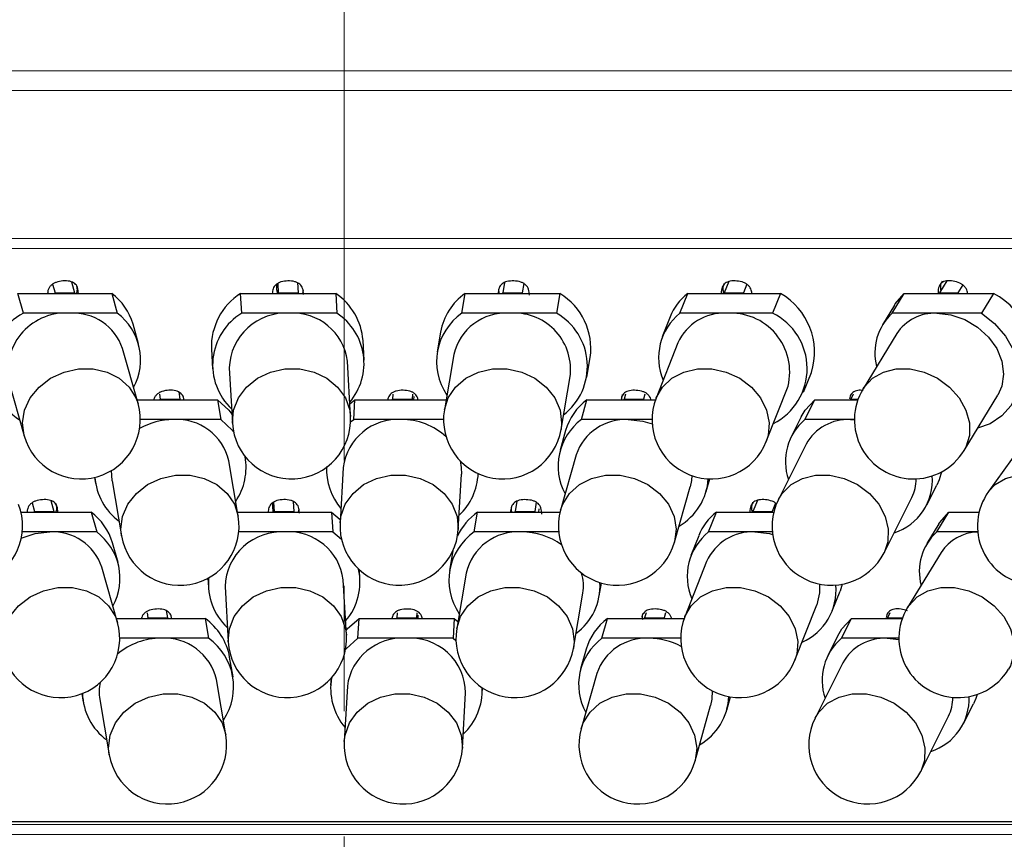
# Model space of a CAD drawing. Header units: millimetres. Extents: x -201 to 202, y 143 to 428.
# Tile 9 of 19: x 81 to 93, y 318 to 328. Entities that reach past the tile are written whole.
import ezdxf

# ---------------------------------------------------------------- set-up
doc = ezdxf.new("R2010")
doc.units = ezdxf.units.MM
doc.header["$LTSCALE"] = 0.25
doc.linetypes.add('CENTER', pattern=[50.8, 31.75, -6.35, 6.35, -6.35])
for name, color, linetype, lineweight in [('BASE', 7, 'Continuous', 20), ('CENTER', 1, 'CENTER', 9), ('COVER', 7, 'Continuous', 20), ('DIMENSION', 6, 'Continuous', 9)]:
    doc.layers.add(name, color=color, linetype=linetype, lineweight=lineweight)
doc.layers.add('PCB ASSY', color=7, linetype='Continuous')
doc.styles.add('VS Standard', font='msgothic.ttc', dxfattribs={"height": 3})
doc.dimstyles.new('VS Standard x0.5', dxfattribs={"dimtxt": 3, "dimasz": 3, "dimexe": 0.5, "dimexo": 0.8, "dimgap": 0.5, "dimtad": 3, "dimlfac": 2, "dimrnd": 0.0001, "dimzin": 9, "dimdsep": 46, "dimtxsty": 'VS Standard', "dimcen": 0, "dimaunit": 1, "dimadec": 0, "dimazin": 2, "dimtfac": 1, "dimtmove": 0, "dimatfit": 3, "dimfxl": 1, "dimtolj": 1, "dimtzin": 0, "dimarcsym": 0})

# ---------------------------------------------------------------- blocks, each defined once
blk = doc.blocks.new('*D324')
at = {"layer": 'Defpoints', "color": 0}
for p in [(115.067, 346.794), (55.067, 327.22), (115.067, 327.22)]:
    blk.add_point(p, dxfattribs=at)
at = {"layer": 'DIMENSION', "color": 0, "lineweight": -2}
for p, q in [((55.067, 328.02), (55.067, 347.294)), ((115.067, 328.02), (115.067, 347.294)), ((58.067, 346.794), (112.067, 346.794))]:
    blk.add_line(p, q, dxfattribs=at)
at = {"layer": 'DIMENSION', "color": 0}
for points in [[(58.067, 347.294), (58.067, 346.294), (55.067, 346.794)], [(112.067, 346.294), (112.067, 347.294), (115.067, 346.794)]]:
    blk.add_solid(points, dxfattribs=at)
at = {"layer": 'DIMENSION', "color": 0, "insert": (85.067, 349.039), "char_height": 3, "attachment_point": 5, "style": 'VS Standard'}
blk.add_mtext('\\A1;φ\\A1;120', dxfattribs=at)
blk = doc.blocks.new('*D325')
at = {"layer": 'Defpoints', "color": 0}
for p in [(104.067, 337.375), (66.067, 327.22), (104.067, 327.22)]:
    blk.add_point(p, dxfattribs=at)
at = {"layer": 'DIMENSION', "color": 0, "lineweight": -2}
for p, q in [((66.067, 328.02), (66.067, 337.875)), ((104.067, 328.02), (104.067, 337.875)), ((69.067, 337.375), (101.067, 337.375))]:
    blk.add_line(p, q, dxfattribs=at)
at = {"layer": 'DIMENSION', "color": 0}
for points in [[(69.067, 337.875), (69.067, 336.875), (66.067, 337.375)], [(101.067, 336.875), (101.067, 337.875), (104.067, 337.375)]]:
    blk.add_solid(points, dxfattribs=at)
at = {"layer": 'DIMENSION', "color": 0, "insert": (85.067, 339.619), "char_height": 3, "attachment_point": 5, "style": 'VS Standard'}
blk.add_mtext('\\A1;φ\\A1;76', dxfattribs=at)
blk = doc.blocks.new('*D326')
at = {"layer": 'Defpoints', "color": 0}
for p in [(60.985, 319.642), (59.992, 317.42), (110.142, 317.42), (91.158, 307.833), (93.307, 300.97)]:
    blk.add_point(p, dxfattribs=at)
at = {"layer": 'DIMENSION', "color": 0, "lineweight": -2}
blk.add_arc((64.83, 317.42), 28.02, 336.1242, 353.8626, dxfattribs=at)
at = {"layer": 'DIMENSION', "color": 0}
for points in [[(93.188, 314.398), (92.19, 314.451), (92.849, 317.42)], [(90.006, 306.306), (90.897, 305.853), (89.092, 303.405)]]:
    blk.add_solid(points, dxfattribs=at)
at = {"layer": 'DIMENSION', "color": 0, "insert": (89.911, 310.697), "char_height": 3, "attachment_point": 5, "rotation": 74.9934, "style": 'VS Standard'}
blk.add_mtext('\\A1;30%%d', dxfattribs=at)

msp = doc.modelspace()

# ---------------------------------------------------------------- linework, layer by layer
at = {"layer": 'BASE'}
for p, q in [((65.8166, 327.4703), (104.3166, 327.4703)), ((104.0666, 327.2203), (66.0666, 327.2203)), ((66.0666, 325.3453), (104.0666, 325.3453)), ((104.1916, 325.2203), (65.9416, 325.2203))]:
    msp.add_line(p, q, dxfattribs=at)
at = {"layer": 'CENTER'}
msp.add_line((85.0666, 330.4703), (85.0666, 314.4203), dxfattribs=at)
at = {"layer": 'COVER'}
for p, q in [((59.9916, 317.9203), (110.1416, 317.9203)), ((110.0166, 317.7953), (60.1166, 317.7953))]:
    msp.add_line(p, q, dxfattribs=at)
at = {"layer": 'PCB ASSY'}
for p, q in [((81.3695, 324.7667), (81.4004, 324.6573)), ((81.6078, 324.7963), (81.6471, 324.6573)), ((84.2118, 324.6908), (84.2133, 324.7701)), ((84.2232, 324.7769), (84.23, 324.6573)), ((84.4726, 324.7859), (84.4799, 324.6573)), ((87.0963, 324.7888), (87.0739, 324.6573)), ((87.3426, 324.7744), (87.3227, 324.6573)), ((89.9392, 324.7989), (89.8835, 324.6573)), ((90.1693, 324.7649), (90.127, 324.6573)), ((92.7022, 324.8073), (92.6107, 324.6573)), ((92.9055, 324.757), (92.8447, 324.6573)), ((80.9983, 324.3987), (80.9277, 324.6487)), ((80.9277, 324.6487), (81.3996, 324.6487)), ((81.3996, 324.6487), (81.4004, 324.6573)), ((81.3996, 324.6487), (81.6462, 324.6487)), ((81.4004, 324.6573), (81.6471, 324.6573)), ((81.6471, 324.6573), (81.6462, 324.6487)), ((81.6462, 324.6487), (82.1181, 324.6487)), ((82.1181, 324.6487), (82.1886, 324.3987)), ((83.766, 324.3987), (83.7519, 324.6487)), ((83.7519, 324.6487), (84.2298, 324.6487)), ((84.2118, 324.6908), (84.2141, 324.6487)), ((84.2298, 324.6487), (84.23, 324.6573)), ((84.2298, 324.6487), (84.4797, 324.6487)), ((84.23, 324.6573), (84.4799, 324.6573)), ((84.4799, 324.6573), (84.4797, 324.6487)), ((84.4797, 324.6487), (84.9577, 324.6487)), ((84.5401, 324.6487), (84.5473, 324.6871)), ((84.9577, 324.6487), (84.9719, 324.3987)), ((86.556, 324.3987), (86.5985, 324.6487)), ((86.5985, 324.6487), (87.0744, 324.6487)), ((87.0739, 324.6573), (87.3227, 324.6573)), ((87.0744, 324.6487), (87.0739, 324.6573)), ((87.0744, 324.6487), (87.3232, 324.6487)), ((87.3227, 324.6573), (87.3232, 324.6487)), ((87.3232, 324.6487), (87.7992, 324.6487)), ((87.7992, 324.6487), (87.7567, 324.3987)), ((89.3206, 324.3987), (89.4189, 324.6487)), ((89.4189, 324.6487), (89.8847, 324.6487)), ((89.8847, 324.6487), (89.8835, 324.6573)), ((89.8835, 324.6573), (90.127, 324.6573)), ((89.8847, 324.6487), (90.1281, 324.6487)), ((90.127, 324.6573), (90.1281, 324.6487)), ((90.1281, 324.6487), (90.5939, 324.6487)), ((90.5939, 324.6487), (90.4956, 324.3987)), ((92.0123, 324.3987), (92.1649, 324.6487)), ((92.1649, 324.6487), (92.6124, 324.6487)), ((92.6124, 324.6487), (92.6107, 324.6573)), ((92.6107, 324.6573), (92.8447, 324.6573)), ((92.6124, 324.6487), (92.8464, 324.6487)), ((92.8447, 324.6573), (92.8464, 324.6487)), ((92.8464, 324.6487), (93.294, 324.6487)), ((93.294, 324.6487), (93.1415, 324.3987)), ((92.0399, 324.5004), (91.8874, 324.2504)), ((81.5934, 324.3987), (80.9983, 324.3987)), ((82.1886, 324.3987), (81.5934, 324.3987)), ((84.3689, 324.3987), (83.766, 324.3987)), ((84.9719, 324.3987), (84.3689, 324.3987)), ((87.1564, 324.3987), (86.556, 324.3987)), ((87.7567, 324.3987), (87.1564, 324.3987)), ((89.9081, 324.3987), (89.3206, 324.3987)), ((90.4956, 324.3987), (89.9081, 324.3987)), ((92.5769, 324.3987), (92.0123, 324.3987)), ((93.1415, 324.3987), (92.5769, 324.3987)), ((82.4587, 324.0105), (82.3882, 324.2605)), ((89.1958, 324.3514), (89.0975, 324.1014)), ((86.2867, 324.1602), (86.2442, 323.9102)), ((92.0688, 324.1398), (91.6417, 323.4398)), ((85.3176, 323.8036), (85.3035, 324.0536)), ((89.2953, 324.0236), (89.0199, 323.3236)), ((82.4517, 323.2528), (82.2542, 323.9528)), ((83.3816, 323.9447), (83.3957, 323.6947)), ((86.4537, 323.8747), (86.3349, 323.1747)), ((85.1451, 323.0916), (85.1055, 323.7916)), ((88.1421, 323.588), (88.1845, 323.838)), ((83.6079, 323.7067), (83.6476, 323.0067)), ((90.8889, 323.3968), (90.9873, 323.6468)), ((80.8105, 323.5455), (81.008, 322.8455)), ((87.8137, 322.9236), (87.9326, 323.6236)), ((82.9672, 323.4016), (82.9828, 323.3098)), ((90.4159, 322.7746), (90.6912, 323.4746)), ((82.438, 323.3011), (82.7335, 323.3011)), ((82.7235, 323.3716), (82.734, 323.3098)), ((82.7335, 323.3011), (82.734, 323.3098)), ((82.7335, 323.3011), (82.9823, 323.3011)), ((82.734, 323.3098), (82.9828, 323.3098)), ((82.9828, 323.3098), (82.9823, 323.3011)), ((82.9823, 323.3011), (83.4582, 323.3011)), ((83.0321, 323.3072), (83.0267, 323.345)), ((83.4582, 323.3011), (83.5007, 323.0511)), ((85.1361, 323.2509), (85.2009, 323.3011)), ((85.1867, 323.0511), (85.2009, 323.3011)), ((85.2009, 323.3011), (85.6789, 323.3011)), ((85.6822, 323.3716), (85.6787, 323.3098)), ((85.6787, 323.3098), (85.9286, 323.3098)), ((85.6789, 323.3011), (85.6787, 323.3098)), ((85.6789, 323.3011), (85.9288, 323.3011)), ((85.9321, 323.3716), (85.9286, 323.3098)), ((85.9286, 323.3098), (85.9288, 323.3011)), ((85.9288, 323.3011), (86.3564, 323.3011)), ((85.9469, 323.3433), (85.9445, 323.3011)), ((88.0714, 323.0511), (88.142, 323.3011)), ((88.142, 323.3011), (88.6138, 323.3011)), ((88.6305, 323.3716), (88.613, 323.3098)), ((88.6138, 323.3011), (88.613, 323.3098)), ((88.613, 323.3098), (88.8597, 323.3098)), ((88.6138, 323.3011), (88.8605, 323.3011)), ((88.8771, 323.3716), (88.8597, 323.3098)), ((88.8597, 323.3098), (88.8605, 323.3011)), ((88.8605, 323.3011), (89.0115, 323.3011)), ((90.9047, 323.0511), (91.0304, 323.3011)), ((91.0304, 323.3011), (91.4881, 323.3011)), ((91.5177, 323.3716), (91.4866, 323.3098)), ((91.4881, 323.3011), (91.4866, 323.3098)), ((91.4866, 323.3098), (91.5787, 323.3098)), ((91.4881, 323.3011), (91.5755, 323.3011)), ((92.9222, 322.6585), (93.3492, 323.3585)), ((82.9003, 323.0511), (82.4799, 323.0511)), ((83.5007, 323.0511), (82.9003, 323.0511)), ((85.1458, 323.0205), (85.1867, 323.0511)), ((85.7897, 323.0511), (85.1867, 323.0511)), ((86.3243, 323.0511), (85.7897, 323.0511)), ((88.6666, 323.0511), (88.0714, 323.0511)), ((88.9679, 323.0511), (88.6666, 323.0511)), ((90.8566, 323.084), (90.7309, 322.834)), ((91.482, 323.0511), (90.9047, 323.0511)), ((91.482, 323.0511), (91.5319, 323.0496)), ((91.5319, 323.0511), (91.482, 323.0511)), ((87.8719, 322.913), (87.8014, 322.663)), ((93.7322, 322.8378), (93.2318, 322.1378)), ((90.9208, 322.7385), (90.5688, 322.0385)), ((83.7218, 321.8271), (83.603, 322.5271)), ((83.8125, 322.5627), (83.8091, 322.5826)), ((88.0059, 322.6053), (87.8084, 321.9053)), ((85.0531, 322.444), (85.0135, 321.744)), ((81.9013, 322.319), (81.9146, 322.2405)), ((82.1242, 322.2761), (82.243, 321.5761)), ((86.5111, 321.6592), (86.5507, 322.3592)), ((86.7629, 322.3472), (86.764, 322.3663)), ((89.654, 322.1403), (89.6989, 322.2994)), ((89.252, 321.498), (89.4495, 322.198)), ((92.4508, 321.9693), (92.5765, 322.2193)), ((81.3472, 322.025), (81.3864, 321.886)), ((84.1709, 322.0056), (84.1777, 321.886)), ((84.4202, 322.0147), (84.4275, 321.886)), ((87.2531, 322.0175), (87.2308, 321.886)), ((87.4995, 322.0032), (87.4796, 321.886)), ((90.3025, 322.0276), (90.2468, 321.886)), ((91.909, 321.3647), (92.2609, 322.0647)), ((80.9673, 321.8774), (81.1389, 321.8774)), ((81.1089, 321.9955), (81.1398, 321.886)), ((81.1389, 321.8774), (81.1398, 321.886)), ((81.1389, 321.8774), (81.3856, 321.8774)), ((81.1398, 321.886), (81.3864, 321.886)), ((81.3864, 321.886), (81.3856, 321.8774)), ((81.3856, 321.8774), (81.8575, 321.8774)), ((81.8575, 321.8774), (81.928, 321.6274)), ((83.7133, 321.8774), (84.1775, 321.8774)), ((84.1594, 321.9195), (84.1609, 321.9988)), ((84.1594, 321.9195), (84.1618, 321.8774)), ((84.1775, 321.8774), (84.1777, 321.886)), ((84.1775, 321.8774), (84.4274, 321.8774)), ((84.1777, 321.886), (84.4275, 321.886)), ((84.4275, 321.886), (84.4274, 321.8774)), ((84.4274, 321.8774), (84.9054, 321.8774)), ((84.4878, 321.8774), (84.4949, 321.9159)), ((84.9054, 321.8774), (84.9195, 321.6274)), ((84.9054, 321.8774), (85.0158, 321.7854)), ((86.7129, 321.6274), (86.7553, 321.8774)), ((86.7553, 321.8774), (87.2313, 321.8774)), ((87.2313, 321.8774), (87.2308, 321.886)), ((87.2308, 321.886), (87.4796, 321.886)), ((87.2313, 321.8774), (87.4801, 321.8774)), ((87.4796, 321.886), (87.4801, 321.8774)), ((87.4801, 321.8774), (87.8011, 321.8774)), ((87.5343, 321.9195), (87.5271, 321.8774)), ((89.6839, 321.6274), (89.7822, 321.8774)), ((89.7822, 321.8774), (90.248, 321.8774)), ((90.2468, 321.886), (90.4903, 321.886)), ((90.248, 321.8774), (90.2468, 321.886)), ((90.248, 321.8774), (90.4915, 321.8774)), ((90.5326, 321.9936), (90.4903, 321.886)), ((90.4903, 321.886), (90.4915, 321.8774)), ((90.4915, 321.8774), (90.5098, 321.8774)), ((92.5759, 321.6274), (92.7285, 321.8774)), ((92.7285, 321.8774), (93.1129, 321.8774)), ((92.6035, 321.7292), (92.451, 321.4792)), ((81.3328, 321.6274), (80.9845, 321.6274)), ((81.928, 321.6274), (81.3328, 321.6274)), ((84.3166, 321.6274), (83.7287, 321.6274)), ((84.9195, 321.6274), (84.3166, 321.6274)), ((84.9195, 321.6274), (85.0312, 321.5342)), ((87.3132, 321.6274), (86.7129, 321.6274)), ((87.7839, 321.6274), (87.3132, 321.6274)), ((89.5592, 321.5801), (89.4608, 321.3301)), ((90.2714, 321.6274), (89.6839, 321.6274)), ((90.4926, 321.6274), (90.2714, 321.6274)), ((93.0957, 321.6274), (92.5759, 321.6274)), ((82.1981, 321.2392), (82.1275, 321.4892)), ((86.4432, 321.3873), (86.401, 321.139)), ((92.6324, 321.3685), (92.2053, 320.6685)), ((82.191, 320.4815), (81.9935, 321.1815)), ((85.2653, 321.0323), (85.2589, 321.1457)), ((89.6586, 321.2524), (89.3833, 320.5524)), ((83.3367, 321.0406), (83.3434, 320.9234)), ((85.0928, 320.3203), (85.0531, 321.0203)), ((86.6106, 321.1034), (86.4917, 320.4034)), ((83.5555, 320.9354), (83.5952, 320.2354)), ((88.2989, 320.8168), (88.3266, 320.9798)), ((91.3788, 320.9648), (91.3506, 320.8756)), ((87.9706, 320.1523), (88.0894, 320.8523)), ((91.2523, 320.6256), (91.3506, 320.8756)), ((82.8104, 320.6303), (82.8259, 320.5385)), ((90.7792, 320.0033), (91.0545, 320.7033)), ((82.1774, 320.5299), (82.5767, 320.5299)), ((82.5667, 320.6003), (82.5771, 320.5385)), ((82.5767, 320.5299), (82.5771, 320.5385)), ((82.5767, 320.5299), (82.8255, 320.5299)), ((82.5771, 320.5385), (82.8259, 320.5385)), ((82.8259, 320.5385), (82.8255, 320.5299)), ((82.8255, 320.5299), (83.3014, 320.5299)), ((82.8753, 320.5359), (82.8698, 320.5739)), ((83.3014, 320.5299), (83.3438, 320.2799)), ((85.2391, 320.2799), (85.2533, 320.5299)), ((85.2533, 320.5299), (85.7312, 320.5299)), ((85.7346, 320.6003), (85.7311, 320.5385)), ((85.7311, 320.5385), (85.981, 320.5385)), ((85.7312, 320.5299), (85.7311, 320.5385)), ((85.7312, 320.5299), (85.9811, 320.5299)), ((85.9845, 320.6003), (85.981, 320.5385)), ((85.981, 320.5385), (85.9811, 320.5299)), ((85.9811, 320.5299), (86.4591, 320.5299)), ((85.9992, 320.572), (85.9968, 320.5299)), ((86.4591, 320.5299), (86.4449, 320.2799)), ((86.4591, 320.5299), (86.5072, 320.4945)), ((88.3321, 320.2799), (88.4026, 320.5299)), ((88.4026, 320.5299), (88.8745, 320.5299)), ((88.8911, 320.6003), (88.8737, 320.5385)), ((88.8745, 320.5299), (88.8737, 320.5385)), ((88.8737, 320.5385), (89.1203, 320.5385)), ((88.8745, 320.5299), (89.1211, 320.5299)), ((89.1378, 320.6003), (89.1203, 320.5385)), ((89.1203, 320.5385), (89.1211, 320.5299)), ((89.1211, 320.5299), (89.3748, 320.5299)), ((91.3692, 320.2799), (91.4949, 320.5299)), ((91.4949, 320.5299), (91.9525, 320.5299)), ((91.9822, 320.6003), (91.9511, 320.5385)), ((91.9511, 320.5385), (92.1423, 320.5385)), ((91.9525, 320.5299), (91.9511, 320.5385)), ((91.9525, 320.5299), (92.1391, 320.5299)), ((82.7435, 320.2799), (82.2192, 320.2799)), ((83.3438, 320.2799), (82.7435, 320.2799)), ((85.842, 320.2799), (85.2391, 320.2799)), ((86.4449, 320.2799), (85.842, 320.2799)), ((86.4449, 320.2799), (86.4815, 320.2534)), ((88.9273, 320.2799), (88.3321, 320.2799)), ((89.3312, 320.2799), (88.9273, 320.2799)), ((91.3211, 320.3127), (91.1954, 320.0627)), ((91.9464, 320.2799), (91.3692, 320.2799)), ((91.9464, 320.2799), (92.0956, 320.2661)), ((92.0955, 320.2799), (91.9464, 320.2799)), ((88.1325, 320.1417), (88.062, 319.8917)), ((83.6557, 319.7914), (83.6132, 320.0414)), ((91.3852, 319.9672), (91.0333, 319.2672)), ((83.565, 319.0559), (83.4462, 319.7559)), ((84.8983, 319.7726), (84.8933, 319.6848)), ((88.2665, 319.834), (88.069, 319.134)), ((85.1055, 319.6728), (85.0658, 318.9728)), ((86.8152, 319.5759), (86.8195, 319.6509)), ((81.7393, 319.5782), (81.7578, 319.4692)), ((86.5634, 318.8879), (86.6031, 319.5879)), ((89.9147, 319.369), (89.9622, 319.5374)), ((81.9673, 319.5048), (82.0862, 318.8048)), ((89.5127, 318.7267), (89.7102, 319.4267)), ((92.9152, 319.198), (93.0409, 319.448)), ((92.3734, 318.5934), (92.7254, 319.2934)), ((110.83, 317.9547), (59.3032, 317.9547))]:
    msp.add_line(p, q, dxfattribs=at)
at = {"layer": 'PCB ASSY', "elevation": 0, "flags": 128}
for points in [[(92.0399, 324.5004), (92.0499, 324.5164), (92.1649, 324.6487)], [(92.5769, 324.3987), (92.7556, 324.3782), (92.9314, 324.3183), (93.0932, 324.2226), (93.2309, 324.0972), (93.3358, 323.9498), (93.4013, 323.7899), (93.4232, 323.6274), (93.4004, 323.4726), (93.3492, 323.3585)], [(93.1415, 324.3987), (93.3102, 324.2664), (93.4489, 324.1082), (93.5506, 323.9321), (93.6103, 323.7469), (93.6249, 323.5618), (93.5937, 323.386), (93.5183, 323.2284), (93.4025, 323.0968), (93.252, 322.9979), (93.0946, 322.9411)], [(81.008, 322.8455), (81.0072, 322.8484), (80.9875, 323.0084), (81.0144, 323.1708), (81.0863, 323.3257), (81.1986, 323.4632), (81.3443, 323.5746), (81.5143, 323.653), (81.6977, 323.6935), (81.8832, 323.6935), (82.0591, 323.653), (82.2142, 323.5746), (82.339, 323.4632), (82.4254, 323.3257), (82.4517, 323.2528)], [(83.6476, 323.0067), (83.6475, 323.0084), (83.6623, 323.1708), (83.7233, 323.3257), (83.8266, 323.4632), (83.9657, 323.5746), (84.1318, 323.653), (84.3146, 323.6935), (84.5025, 323.6935), (84.6837, 323.653), (84.8469, 323.5746), (84.9817, 323.4632), (85.0798, 323.3257), (85.135, 323.1708), (85.1451, 323.0916)], [(86.3349, 323.1747), (86.3833, 323.3257), (86.4758, 323.4632), (86.6059, 323.5746), (86.7654, 323.653), (86.9443, 323.6935), (87.1314, 323.6935), (87.3149, 323.653), (87.4833, 323.5746), (87.626, 323.4632), (87.734, 323.3257), (87.8006, 323.1708), (87.8215, 323.0084), (87.8137, 322.9236)], [(89.0199, 323.3236), (89.0208, 323.3257), (89.1008, 323.4632), (89.2197, 323.5746), (89.3699, 323.653), (89.5419, 323.6935), (89.725, 323.6935), (89.9076, 323.653), (90.0783, 323.5746), (90.2264, 323.4632), (90.3425, 323.3257), (90.4194, 323.1708), (90.4522, 323.0084), (90.4389, 322.8484), (90.4159, 322.7746)], [(91.6417, 323.4398), (91.6569, 323.4632), (91.7625, 323.5746), (91.9007, 323.653), (92.0629, 323.6935), (92.2388, 323.6935), (92.4175, 323.653), (92.5876, 323.5746), (92.7386, 323.4632), (92.8608, 323.3257), (92.9467, 323.1708), (92.9908, 323.0084), (92.9903, 322.8484), (92.9454, 322.7011), (92.9222, 322.6585)], [(83.4582, 323.3011), (83.6015, 323.1688), (83.6412, 323.1183)], [(90.8566, 323.084), (90.9076, 323.1688), (91.0304, 323.3011)], [(83.5007, 323.0511), (83.644, 322.9188), (83.6619, 322.897)], [(88.6666, 323.0511), (88.8526, 323.0307), (88.9698, 322.9961)], [(86.5348, 322.5282), (86.5493, 322.4424), (86.5507, 322.3592)], [(82.1242, 322.2761), (82.1235, 322.2799), (82.1175, 322.4071)], [(92.6343, 322.3871), (92.6065, 322.2885), (92.5765, 322.2193)], [(82.243, 321.5761), (82.2352, 321.6608), (82.2561, 321.8233), (82.3227, 321.9782), (82.4307, 322.1156), (82.5734, 322.2271), (82.7418, 322.3055), (82.9253, 322.346), (83.1124, 322.346), (83.2913, 322.3055), (83.4509, 322.2271), (83.5809, 322.1156), (83.6734, 321.9782), (83.7218, 321.8271)], [(85.0135, 321.744), (85.0236, 321.8233), (85.0788, 321.9782), (85.1769, 322.1156), (85.3117, 322.2271), (85.4749, 322.3055), (85.6561, 322.346), (85.844, 322.346), (86.0268, 322.3055), (86.1929, 322.2271), (86.332, 322.1156), (86.4353, 321.9782), (86.4963, 321.8233), (86.5112, 321.6608), (86.5111, 321.6592)], [(87.8084, 321.9053), (87.8346, 321.9782), (87.9211, 322.1156), (88.0458, 322.2271), (88.201, 322.3055), (88.3769, 322.346), (88.5624, 322.346), (88.7458, 322.3055), (88.9157, 322.2271), (89.0614, 322.1156), (89.1738, 321.9782), (89.2456, 321.8233), (89.2726, 321.6608), (89.2529, 321.5009), (89.252, 321.498)], [(89.4702, 322.3412), (89.466, 322.2799), (89.4495, 322.198)], [(90.5688, 322.0385), (90.6165, 322.1156), (90.729, 322.2271), (90.8735, 322.3055), (91.0409, 322.346), (91.2209, 322.346), (91.4019, 322.3055), (91.5727, 322.2271), (91.7225, 322.1156), (91.8419, 321.9782), (91.9235, 321.8233), (91.962, 321.6608), (91.9551, 321.5009), (91.909, 321.3647)], [(93.2318, 322.1378), (93.3152, 322.2271), (93.4466, 322.3055), (93.6028, 322.346), (93.774, 322.346), (93.9496, 322.3055), (94.1183, 322.2271), (94.2697, 322.1156), (94.3942, 321.9782), (94.484, 321.8233), (94.5335, 321.6608), (94.5395, 321.5009), (94.5017, 321.3536), (94.4521, 321.2655)], [(92.6035, 321.7292), (92.6135, 321.7451), (92.7285, 321.8774)], [(80.9725, 321.5487), (81.1469, 321.607), (81.3328, 321.6274)], [(90.2714, 321.6274), (90.4557, 321.607), (90.4962, 321.597)], [(80.7474, 320.0742), (80.7466, 320.0771), (80.7269, 320.2371), (80.7538, 320.3996), (80.8257, 320.5544), (80.938, 320.6919), (81.0837, 320.8033), (81.2536, 320.8818), (81.4371, 320.9222), (81.6226, 320.9222), (81.7984, 320.8818), (81.9536, 320.8033), (82.0783, 320.6919), (82.1648, 320.5544), (82.191, 320.4815)], [(83.5952, 320.2354), (83.5951, 320.2371), (83.61, 320.3996), (83.671, 320.5544), (83.7742, 320.6919), (83.9133, 320.8033), (84.0795, 320.8818), (84.2622, 320.9222), (84.4501, 320.9222), (84.6314, 320.8818), (84.7945, 320.8033), (84.9294, 320.6919), (85.0275, 320.5544), (85.0826, 320.3996), (85.0928, 320.3203)], [(86.4917, 320.4034), (86.5401, 320.5544), (86.6326, 320.6919), (86.7627, 320.8033), (86.9222, 320.8818), (87.1011, 320.9222), (87.2882, 320.9222), (87.4717, 320.8818), (87.6401, 320.8033), (87.7828, 320.6919), (87.8908, 320.5544), (87.9574, 320.3996), (87.9784, 320.2371), (87.9706, 320.1523)], [(89.3833, 320.5524), (89.3841, 320.5544), (89.4642, 320.6919), (89.583, 320.8033), (89.7332, 320.8818), (89.9052, 320.9222), (90.0883, 320.9222), (90.2709, 320.8818), (90.4417, 320.8033), (90.5897, 320.6919), (90.7059, 320.5544), (90.7827, 320.3996), (90.8155, 320.2371), (90.8022, 320.0771), (90.7792, 320.0033)], [(91.0883, 320.9669), (91.09, 320.8561), (91.0545, 320.7033)], [(92.2053, 320.6685), (92.2205, 320.6919), (92.3261, 320.8033), (92.4643, 320.8818), (92.6265, 320.9222), (92.8024, 320.9222), (92.9811, 320.8818), (93.1512, 320.8033), (93.3022, 320.6919), (93.4244, 320.5544), (93.5103, 320.3996), (93.5544, 320.2371), (93.5539, 320.0771), (93.509, 319.9298), (93.4858, 319.8872)], [(85.0894, 320.3804), (85.1043, 320.3976), (85.2533, 320.5299)], [(91.3211, 320.3127), (91.372, 320.3976), (91.4949, 320.5299)], [(85.0806, 320.1367), (85.0901, 320.1476), (85.2391, 320.2799)], [(82.0862, 318.8048), (82.0784, 318.8895), (82.0993, 319.052), (82.1659, 319.2069), (82.2739, 319.3444), (82.4166, 319.4558), (82.585, 319.5342), (82.7685, 319.5747), (82.9556, 319.5747), (83.1345, 319.5342), (83.294, 319.4558), (83.4241, 319.3444), (83.5166, 319.2069), (83.565, 319.0559)], [(85.0658, 318.9728), (85.076, 319.052), (85.1311, 319.2069), (85.2292, 319.3444), (85.3641, 319.4558), (85.5273, 319.5342), (85.7085, 319.5747), (85.8964, 319.5747), (86.0792, 319.5342), (86.2453, 319.4558), (86.3844, 319.3444), (86.4876, 319.2069), (86.5486, 319.052), (86.5635, 318.8895), (86.5634, 318.8879)], [(88.069, 319.134), (88.0953, 319.2069), (88.1817, 319.3444), (88.3065, 319.4558), (88.4616, 319.5342), (88.6375, 319.5747), (88.823, 319.5747), (89.0065, 319.5342), (89.1764, 319.4558), (89.3221, 319.3444), (89.4344, 319.2069), (89.5063, 319.052), (89.5332, 318.8895), (89.5135, 318.7296), (89.5127, 318.7267)], [(89.7295, 319.6154), (89.7267, 319.5086), (89.7102, 319.4267)], [(91.0333, 319.2672), (91.081, 319.3444), (91.1934, 319.4558), (91.3379, 319.5342), (91.5054, 319.5747), (91.6853, 319.5747), (91.8663, 319.5342), (92.0371, 319.4558), (92.187, 319.3444), (92.3064, 319.2069), (92.3879, 319.052), (92.4265, 318.8895), (92.4196, 318.7296), (92.3734, 318.5934)], [(93.0873, 319.5679), (93.0709, 319.5172), (93.0409, 319.448)]]:
    msp.add_lwpolyline(points, dxfattribs=at)
at = {"layer": 'PCB ASSY'}
for centre, radius, start, end in [((81.681, 324.0565), 0.736, 16.08959, 53.56665), ((84.1862, 323.9708), 0.8051, 122.65102, 181.85869), ((84.5203, 323.9965), 0.7853, 4.16947, 56.14873), ((87.0338, 324.027), 0.7589, 124.99998, 169.88888), ((87.3718, 323.9486), 0.8202, 352.25131, 58.59795), ((89.8508, 324.0922), 0.7044, 127.8164, 158.40737), ((90.1742, 323.9057), 0.8533, 342.3372, 60.53934), ((92.9071, 323.8766), 0.8636, 333.98433, 63.38252), ((81.3654, 323.7102), 0.7802, 118.07018, 237.87609), ((81.5337, 323.6677), 0.7334, 85.32701, 189.59169), ((81.632, 323.7433), 0.6565, 18.60745, 93.3697), ((81.7491, 323.8094), 0.7351, 331.3332, 53.28237), ((84.1657, 323.7428), 0.768, 121.35915, 226.53976), ((84.324, 323.6836), 0.7165, 86.40327, 178.15022), ((84.4137, 323.7026), 0.6975, 7.32757, 93.67833), ((84.5565, 323.7626), 0.7597, 319.6001, 56.85408), ((86.985, 323.7847), 0.7489, 124.94282, 214.35375), ((87.1127, 323.7241), 0.6759, 86.29278, 167.13217), ((87.2174, 323.6836), 0.7177, 355.20786, 94.87528), ((87.3731, 323.7253), 0.775, 307.56613, 60.32533), ((89.7708, 323.8358), 0.7208, 128.65645, 203.34533), ((89.8754, 323.7639), 0.6356, 87.05189, 155.87756), ((89.9648, 323.6529), 0.7479, 346.21229, 94.34984), ((90.1531, 323.6976), 0.7802, 296.80249, 63.96837), ((92.4699, 323.8974), 0.6787, 132.38668, 194.94068), ((92.55, 323.8233), 0.576, 87.32513, 146.6713), ((92.2819, 323.0491), 0.75, 148.61201, 328.61201), ((81.7299, 323.0491), 0.75, 195.75605, 15.75605), ((88.5791, 322.709), 0.736, 126.43335, 163.91041), ((89.7179, 323.0491), 0.75, 158.52991, 338.52991), ((87.0743, 323.0491), 0.75, 170.36473, 350.36473), ((82.899, 322.1925), 0.8586, 89.91361, 119.86611), ((82.944, 322.3766), 0.6759, 12.86783, 93.70722), ((84.3963, 323.0491), 0.75, 183.24355, 3.24355), ((85.7449, 322.3551), 0.6975, 86.32167, 172.67243), ((85.8002, 322.2392), 0.812, 46.72131, 90.74648), ((88.511, 322.4618), 0.7351, 126.71763, 208.6668), ((88.6328, 322.3887), 0.6633, 87.07703, 160.94581), ((91.3541, 322.5194), 0.6962, 130.20588, 199.08136), ((91.4508, 322.4471), 0.6049, 87.04495, 151.19357), ((83.0538, 322.4441), 0.7676, 325.97615, 10.43347), ((85.6049, 322.4197), 0.7648, 177.27386, 220.52909), ((82.6565, 322.37), 0.7525, 183.81081, 233.71468), ((85.9945, 322.3995), 0.7699, 313.1613, 357.54406), ((88.9396, 322.3446), 0.7416, 299.92848, 356.56107), ((91.8245, 322.2827), 0.6976, 287.67841, 4.53991), ((91.784, 322.3021), 0.5328, 333.53502, 359.76387), ((93.842, 321.7016), 0.75, 144.4417, 324.4417), ((91.2389, 321.7016), 0.75, 153.30731, 333.30731), ((80.2382, 321.7016), 0.75, 201.47009, 21.47009), ((81.4204, 321.2852), 0.736, 16.08959, 53.56665), ((87.2099, 321.2391), 0.7836, 125.4578, 154.73342), ((88.5302, 321.7016), 0.75, 164.24395, 344.24395), ((90.2141, 321.3209), 0.7044, 127.8164, 158.40737), ((82.9824, 321.7016), 0.75, 189.63527, 9.63527), ((81.3714, 320.972), 0.6565, 18.60745, 93.3697), ((84.2716, 320.9123), 0.7165, 86.40327, 178.15022), ((84.3613, 320.9313), 0.6975, 7.32757, 93.67833), ((85.7623, 321.7016), 0.75, 176.75645, 356.75645), ((87.2695, 320.9529), 0.6759, 86.29278, 167.13217), ((90.2387, 320.9926), 0.6356, 87.05189, 155.87756), ((81.4885, 321.0381), 0.7351, 331.3332, 53.28237), ((87.1418, 321.0134), 0.7489, 124.94282, 214.35375), ((87.3156, 320.775), 0.8524, 53.7757, 90.15882), ((90.1341, 321.0645), 0.7208, 128.65645, 203.34533), ((93.0335, 321.1261), 0.6787, 132.38668, 194.94068), ((93.1086, 321.0574), 0.5688, 91.28567, 146.84182), ((84.5079, 320.9923), 0.7575, 319.36106, 12.50121), ((84.0995, 320.9689), 0.7566, 174.14111, 227.16218), ((87.5289, 320.9466), 0.5684, 350.45634, 16.28956), ((87.5616, 320.9428), 0.747, 306.16334, 3.27249), ((90.5834, 320.8871), 0.7164, 293.43185, 5.34198), ((92.8455, 320.2779), 0.75, 148.61201, 328.61201), ((82.8661, 319.9082), 0.7589, 10.11112, 55.00002), ((88.8397, 319.9377), 0.736, 126.43335, 163.91041), ((90.0812, 320.2779), 0.75, 158.52991, 338.52991), ((81.4692, 320.2779), 0.75, 195.75605, 15.75605), ((87.2311, 320.2779), 0.75, 170.36473, 350.36473), ((82.7378, 319.4391), 0.8408, 89.61248, 130.44536), ((82.7872, 319.6053), 0.6759, 12.86783, 93.70722), ((82.913, 319.6656), 0.7503, 325.74942, 54.95401), ((84.344, 320.2779), 0.75, 183.24355, 3.24355), ((85.7973, 319.5838), 0.6975, 86.32167, 172.67243), ((85.9028, 319.5821), 0.7003, 0.47077, 94.97574), ((88.7716, 319.6906), 0.7351, 126.71763, 208.6668), ((88.8934, 319.6175), 0.6633, 87.07703, 160.94581), ((88.9257, 319.408), 0.8719, 61.76759, 89.89924), ((91.8186, 319.7482), 0.6962, 130.20588, 199.08136), ((91.9153, 319.6758), 0.6049, 87.04495, 151.19357), ((85.652, 319.6455), 0.7589, 169.77375, 220.61711), ((82.5256, 319.5989), 0.5661, 167.40469, 189.56308), ((86.0528, 319.6245), 0.7632, 313.02261, 2.18185), ((82.4984, 319.5976), 0.7508, 181.23137, 233.7428), ((89.2005, 319.5729), 0.7411, 299.92217, 357.54146), ((92.2892, 319.5113), 0.6974, 287.65921, 2.44905), ((92.2483, 319.5309), 0.5329, 333.53769, 359.96809), ((91.7034, 318.9303), 0.75, 153.30731, 333.30731), ((88.7908, 318.9303), 0.75, 164.24395, 344.24395), ((82.8256, 318.9303), 0.75, 189.63527, 9.63527), ((85.8146, 318.9303), 0.75, 176.75645, 356.75645)]:
    msp.add_arc(centre, radius, start, end, dxfattribs=at)
for points, knots in [([(81.6958, 324.6484), (81.6947, 324.6742), (81.6932, 324.7108), (81.6717, 324.7526), (81.6499, 324.7762), (81.6212, 324.7935), (81.5717, 324.8089), (81.5, 324.8099), (81.4283, 324.7979), (81.3791, 324.7754), (81.3502, 324.754), (81.328, 324.7274), (81.3093, 324.6921), (81.3069, 324.6649), (81.3055, 324.6487)], [0, 0, 0, 0, 0.1441938, 0.2054018, 0.2630243, 0.3207077, 0.3820889, 0.5268967, 0.67069, 0.7322043, 0.7902425, 0.848197, 0.9094759, 1, 1, 1, 1]), ([(81.6722, 324.6425), (81.6771, 324.6612), (81.6872, 324.7004), (81.6784, 324.7385), (81.6738, 324.7585)], [0, 0, 0, 0, 0.4781553, 1, 1, 1, 1]), ([(84.5493, 324.6371), (84.5482, 324.663), (84.5466, 324.6998), (84.525, 324.7429), (84.5029, 324.7679), (84.474, 324.7869), (84.424, 324.8052), (84.3516, 324.8104), (84.2792, 324.8025), (84.2295, 324.7827), (84.2003, 324.7629), (84.1779, 324.7375), (84.1575, 324.6996), (84.1549, 324.6686), (84.1533, 324.6487)], [0, 0, 0, 0, 0.1412343, 0.2011931, 0.2576423, 0.3141484, 0.3742677, 0.5160562, 0.6569029, 0.7171383, 0.7739618, 0.8307007, 0.8906967, 1, 1, 1, 1]), ([(87.4126, 324.6258), (87.4115, 324.6517), (87.4099, 324.6886), (87.3883, 324.7329), (87.3663, 324.759), (87.3374, 324.7797), (87.2877, 324.8008), (87.2155, 324.8101), (87.1433, 324.8063), (87.0937, 324.7894), (87.0647, 324.7712), (87.0422, 324.7472), (87.0204, 324.707), (87.0177, 324.6724), (87.0159, 324.6487)], [0, 0, 0, 0, 0.1383614, 0.1971065, 0.2524158, 0.3077786, 0.3666734, 0.5055336, 0.6435232, 0.7025181, 0.7581624, 0.8137205, 0.8724699, 1, 1, 1, 1]), ([(90.2332, 324.6387), (90.2322, 324.6563), (90.2306, 324.685), (90.2124, 324.7224), (90.1908, 324.7497), (90.1624, 324.7719), (90.1134, 324.7957), (90.0424, 324.8091), (89.9714, 324.8095), (89.9226, 324.7954), (89.8941, 324.779), (89.8718, 324.7564), (89.8508, 324.7161), (89.8414, 324.678), (89.8459, 324.6507), (89.8462, 324.6487)], [0, 0, 0, 0, 0.0970713, 0.1572136, 0.213841, 0.2705216, 0.330811, 0.4729197, 0.6141907, 0.6745691, 0.7315084, 0.7883552, 0.8484691, 0.9888015, 1, 1, 1, 1]), ([(89.8764, 324.7749), (89.87, 324.7518), (89.8594, 324.7138), (89.868, 324.6739), (89.8713, 324.6583)], [0, 0, 0, 0, 0.6101466, 1, 1, 1, 1]), ([(92.9663, 324.6487), (92.9655, 324.6591), (92.9638, 324.6805), (92.9483, 324.7116), (92.9274, 324.7399), (92.8997, 324.7635), (92.8523, 324.7899), (92.7834, 324.8073), (92.7147, 324.8118), (92.6673, 324.8008), (92.6397, 324.7862), (92.6182, 324.7651), (92.5979, 324.7264), (92.5891, 324.6883), (92.5939, 324.6599), (92.5944, 324.6568)], [0, 0, 0, 0, 0.0599758, 0.1223461, 0.1810426, 0.2397094, 0.3019905, 0.4484272, 0.5947677, 0.6572927, 0.7162456, 0.7750975, 0.8373332, 0.9826373, 1, 1, 1, 1]), ([(92.6438, 324.804), (92.6406, 324.7987), (92.6253, 324.7731), (92.6189, 324.7309), (92.6256, 324.6953), (92.6275, 324.6849)], [0, 0, 0, 0, 0.1542757, 0.7549052, 1, 1, 1, 1]), ([(87.0281, 324.7246), (87.0256, 324.7143), (87.0194, 324.6892), (87.0259, 324.6636), (87.0296, 324.6487)], [0, 0, 0, 0, 0.4144507, 1, 1, 1, 1]), ([(83.0344, 323.2951), (83.0336, 323.3079), (83.0321, 323.3316), (83.0154, 323.3621), (82.9937, 323.3865), (82.9647, 323.4047), (82.915, 323.4215), (82.8427, 323.4246), (82.7706, 323.4147), (82.7211, 323.3934), (82.6919, 323.3729), (82.67, 323.3468), (82.6553, 323.3224), (82.6533, 323.3063), (82.6526, 323.3011)], [0, 0, 0, 0, 0.0829776, 0.1536427, 0.2201727, 0.2867735, 0.3576395, 0.5247962, 0.6908163, 0.761828, 0.8288203, 0.8957114, 0.9664377, 1, 1, 1, 1]), ([(86.0011, 323.3011), (86.0005, 323.3082), (85.999, 323.3262), (85.9843, 323.3523), (85.9627, 323.3779), (85.9336, 323.3978), (85.8837, 323.4175), (85.8112, 323.4247), (85.7389, 323.4189), (85.6892, 323.4005), (85.6599, 323.3815), (85.6377, 323.3567), (85.6217, 323.3297), (85.6196, 323.31), (85.6186, 323.3011)], [0, 0, 0, 0, 0.0464742, 0.1181149, 0.1855666, 0.2530872, 0.3249219, 0.4943152, 0.6626171, 0.7345832, 0.8024659, 0.8702426, 0.9419077, 1, 1, 1, 1]), ([(88.9535, 323.3011), (88.9531, 323.3045), (88.9516, 323.3188), (88.9381, 323.342), (88.917, 323.3688), (88.8881, 323.3902), (88.8387, 323.4127), (88.7669, 323.424), (88.6952, 323.4224), (88.646, 323.4068), (88.617, 323.3896), (88.5952, 323.3661), (88.58, 323.3418), (88.5779, 323.3242), (88.5772, 323.3174)], [0, 0, 0, 0, 0.0230009, 0.0974042, 0.1674602, 0.2375855, 0.312182, 0.4880395, 0.6628274, 0.7375439, 0.8080095, 0.8783605, 0.95275, 1, 1, 1, 1]), ([(91.6432, 323.42), (91.6197, 323.4217), (91.5839, 323.4243), (91.5407, 323.4124), (91.5125, 323.3971), (91.491, 323.3751), (91.4748, 323.3482), (91.4727, 323.3267), (91.4717, 323.3158)], [0, 0, 0, 0, 0.28074402, 0.42779347, 0.56645282, 0.70487556, 0.85124827, 1, 1, 1, 1]), ([(88.5905, 323.3672), (88.5853, 323.3494), (88.5779, 323.3244), (88.5831, 323.2985), (88.5846, 323.291)], [0, 0, 0, 0, 0.7101832, 1, 1, 1, 1]), ([(81.4352, 321.8772), (81.4341, 321.9029), (81.4325, 321.9396), (81.4111, 321.9813), (81.3893, 322.0049), (81.3606, 322.0222), (81.3111, 322.0376), (81.2393, 322.0386), (81.1677, 322.0267), (81.1184, 322.0041), (81.0895, 321.9827), (81.0673, 321.9561), (81.0486, 321.9208), (81.0462, 321.8936), (81.0448, 321.8774)], [0, 0, 0, 0, 0.1441649, 0.2053667, 0.2629882, 0.3206743, 0.3820599, 0.5268734, 0.6706812, 0.7322002, 0.7902393, 0.8481894, 0.9094581, 1, 1, 1, 1]), ([(84.497, 321.8659), (84.4959, 321.8917), (84.4943, 321.9286), (84.4727, 321.9717), (84.4506, 321.9966), (84.4216, 322.0157), (84.3717, 322.0339), (84.2992, 322.0391), (84.2268, 322.0312), (84.1771, 322.0114), (84.1479, 321.9916), (84.1255, 321.9662), (84.1051, 321.9283), (84.1025, 321.8974), (84.1009, 321.8774)], [0, 0, 0, 0, 0.1412048, 0.2011565, 0.2576036, 0.3141113, 0.3742347, 0.5160306, 0.65689, 0.7171307, 0.7739561, 0.830692, 0.8906791, 1, 1, 1, 1]), ([(87.5695, 321.8545), (87.5683, 321.8804), (87.5668, 321.9173), (87.5452, 321.9616), (87.5232, 321.9878), (87.4943, 322.0084), (87.4445, 322.0295), (87.3723, 322.0388), (87.3002, 322.0351), (87.2506, 322.0181), (87.2215, 322), (87.199, 321.9759), (87.1772, 321.9357), (87.1745, 321.9011), (87.1727, 321.8774)], [0, 0, 0, 0, 0.1383312, 0.1970685, 0.2523745, 0.307738, 0.3666364, 0.5055055, 0.6435057, 0.7025062, 0.7581535, 0.8137099, 0.8724519, 1, 1, 1, 1]), ([(90.5326, 321.9936), (90.5303, 321.9955), (90.5184, 322.0052), (90.4761, 322.0237), (90.4059, 322.0381), (90.3347, 322.0381), (90.2859, 322.0241), (90.2574, 322.0078), (90.2351, 321.9851), (90.2141, 321.9448), (90.2047, 321.9068), (90.2092, 321.8794), (90.2095, 321.8774)], [0, 0, 0, 0, 0.01942168, 0.1004631, 0.29149129, 0.48139073, 0.56255595, 0.6390958, 0.71550527, 0.79629834, 0.98488183, 1, 1, 1, 1]), ([(90.2398, 322.0038), (90.2333, 321.9806), (90.2227, 321.9426), (90.2313, 321.9026), (90.2347, 321.8871)], [0, 0, 0, 0, 0.610582, 1, 1, 1, 1]), ([(81.4115, 321.8713), (81.4164, 321.89), (81.4266, 321.9292), (81.4177, 321.9674), (81.4131, 321.9874)], [0, 0, 0, 0, 0.4773917, 1, 1, 1, 1]), ([(87.185, 321.9536), (87.1825, 321.9432), (87.1763, 321.9181), (87.1827, 321.8924), (87.1865, 321.8774)], [0, 0, 0, 0, 0.4159545, 1, 1, 1, 1]), ([(82.8776, 320.524), (82.8768, 320.5368), (82.8753, 320.5604), (82.8586, 320.5909), (82.8369, 320.6152), (82.8079, 320.6334), (82.7581, 320.6502), (82.6859, 320.6533), (82.6137, 320.6434), (82.5642, 320.6222), (82.535, 320.6016), (82.5131, 320.5755), (82.4984, 320.5511), (82.4964, 320.535), (82.4958, 320.5299)], [0, 0, 0, 0, 0.0825917, 0.1532764, 0.2198299, 0.2864584, 0.3573559, 0.5245833, 0.6906813, 0.7617253, 0.8287446, 0.8956571, 0.9663998, 1, 1, 1, 1]), ([(86.0535, 320.5299), (86.0529, 320.5369), (86.0514, 320.5549), (86.0366, 320.581), (86.0151, 320.6066), (85.986, 320.6265), (85.9361, 320.6462), (85.8636, 320.6534), (85.7912, 320.6476), (85.7415, 320.6292), (85.7122, 320.6102), (85.6901, 320.5854), (85.674, 320.5584), (85.6719, 320.5387), (85.6709, 320.5299)], [0, 0, 0, 0, 0.0465008, 0.1181282, 0.1855723, 0.2530898, 0.3249239, 0.494315, 0.6626187, 0.734586, 0.8024669, 0.8702364, 0.9418876, 1, 1, 1, 1]), ([(89.2141, 320.5299), (89.2138, 320.5332), (89.2123, 320.5475), (89.1988, 320.5707), (89.1776, 320.5975), (89.1487, 320.6189), (89.0994, 320.6414), (89.0276, 320.6528), (88.9559, 320.6511), (88.9066, 320.6355), (88.8776, 320.6183), (88.8558, 320.5948), (88.8406, 320.5706), (88.8386, 320.5531), (88.8378, 320.5463)], [0, 0, 0, 0, 0.0230416, 0.0974605, 0.1675359, 0.2376854, 0.3123111, 0.48824, 0.6630987, 0.7378475, 0.8083413, 0.878715, 0.9531218, 1, 1, 1, 1]), ([(92.2043, 320.6281), (92.1774, 320.6362), (92.1224, 320.6529), (92.0532, 320.6536), (92.0052, 320.6413), (91.9769, 320.6258), (91.9555, 320.6038), (91.9392, 320.5769), (91.9371, 320.5554), (91.9361, 320.5445)], [0, 0, 0, 0, 0.2363594, 0.4834486, 0.5890441, 0.6886125, 0.7880039, 0.893094, 1, 1, 1, 1]), ([(88.8512, 320.5961), (88.8459, 320.5783), (88.8385, 320.5532), (88.8437, 320.5273), (88.8453, 320.5198)], [0, 0, 0, 0, 0.7109581, 1, 1, 1, 1])]:
    msp.add_open_spline(points, degree=3, knots=knots, dxfattribs=at)

# ---------------------------------------------------------------- dimensions: what is measured, and where the dimension line sits
at = {"layer": 'DIMENSION'}
for base, p1, p2, picture, middle in [((115.0666, 346.7945), (55.0666, 327.2203), (115.0666, 327.2203), '*D324', (85.0666, 346.7945)), ((104.0666, 337.3745), (66.0666, 327.2203), (104.0666, 327.2203), '*D325', (85.0666, 337.3745))]:
    dim = msp.add_linear_dim(base=base, p1=p1, p2=p2, text='φ\\A1;<>', dimstyle='VS Standard x0.5', dxfattribs=at)
    dim.commit()
    dim.dimension.update_dxf_attribs({"geometry": picture, "text_midpoint": middle, "dimtype": 160})
dim = msp.add_angular_dim_2l(base=(91.1582, 307.8329), line1=((110.1416, 317.4203), (59.9916, 317.4203)), line2=((60.9846, 319.6415), (93.3074, 300.9699)), dimstyle='VS Standard x0.5', override={"dimtad": 1}, dxfattribs=at)
dim.commit()
dim.dimension.update_dxf_attribs({"geometry": '*D326', "text_midpoint": (89.9106, 310.6968)})

doc.saveas('drawing.dxf')
